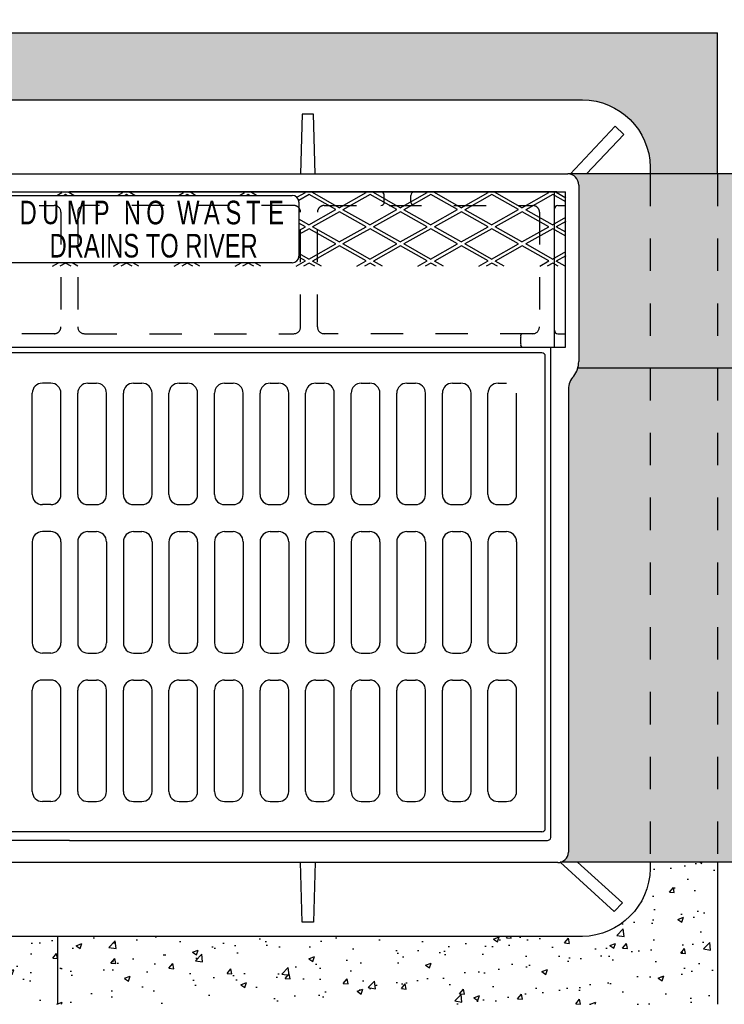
# Model space of a CAD drawing. Header units: feet. Extents: x 6 to 192, y 3 to 30.
# Tile 28 of 30: x 53.74 to 55.92, y 19.75 to 22.79. Entities that reach past the tile are written whole.
import ezdxf
from ezdxf import colors
from ezdxf.entities.mleader import LeaderData, LeaderLine
from ezdxf.enums import TextEntityAlignment as Align
from ezdxf.math import Vec2, Vec3

# ---------------------------------------------------------------- set-up
doc = ezdxf.new("R2010")
doc.units = ezdxf.units.FT
doc.header["$MEASUREMENT"] = 0
doc.linetypes.add('F', pattern=[0.15000000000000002, 0.1, -0.05])
doc.linetypes.add('HIDDEN', pattern=[0.375, 0.25, -0.125])
for name, color, linetype in [('D-HATCH-SOLID', 255, 'Continuous'), ('D-TEXT', 9, 'Continuous'), ('DETAIL', 50, 'Continuous'), ('P-HATCH', 247, 'Continuous')]:
    doc.layers.add(name, color=color, linetype=linetype)
doc.styles.add('HOLLOW', font='HOLLOW', dxfattribs={"width": 0.8, "height": 0.875})
doc.styles.get("Standard").update_dxf_attribs({"font": 'ARIAL_0.TTF'})
pattern_1 = [(49.99999999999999, (0, 0), (0.1793150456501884, -0.01568803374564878), [0.01875, -0.20625]), (355, (0, 0), (-0.03468783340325, 0.188048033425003), [0.015, -0.165]), (100.45144446, (0.01494292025, -0.001307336), (0.144627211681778, 0.1723599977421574), [0.015935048, -0.175285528]), (46.18420000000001, (0, 0.05), (0.2668103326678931, -0.04137982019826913), [0.028125, -0.309375]), (96.63563549, (0.02223418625, 0.04655167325), (0.2336654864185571, 0.2435296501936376), [0.0239025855, -0.26292844]), (351.1841639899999, (0, 0.05), (0.2336654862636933, 0.2435296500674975), [0.0225, -0.24750000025]), (21, (0.025, 0.03750000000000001), (0.1492267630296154, -0.1006547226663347), [0.01875, -0.20625]), (326.0000000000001, (0.025, 0.03750000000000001), (0.06082883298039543, 0.1812875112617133), [0.015, -0.165]), (71.45144474, (0.0374355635, 0.0291121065), (0.2100555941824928, 0.08063278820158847), [0.0159350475, -0.175285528]), (37.50000000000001, (0, 0), (0.003039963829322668, 0.08322346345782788), [0, -0.163, 0, -0.1675, 0, -0.165625]), (7.499999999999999, (0, 0), (0.06576738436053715, 0.09860292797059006), [0, -0.0955, 0, -0.15925, 0, -0.063125]), (327.5, (-0.05575, 0), (0.1334556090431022, -0.005638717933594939), [0, -0.0625, 0, -0.195, 0, -0.25875]), (317.5, (-0.08075, 0), (0.1457965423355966, 0.02502624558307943), [0, -0.08125, 0, -0.1295, 0, -0.18375])]

msp = doc.modelspace()

# ---------------------------------------------------------------- hatches: boundary and pattern name
at = {"layer": 'D-HATCH-SOLID'}
h = msp.add_hatch(color=256, dxfattribs=at)
h.dxf.hatch_style = 1
edge = h.paths.add_edge_path()
edge.add_line((58.89454889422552, 22.31800345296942), (55.44115288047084, 22.31800345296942))
edge.add_line((55.44115288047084, 22.31800345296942), (55.44015838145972, 22.31693875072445))
edge.add_arc((55.43139066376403, 22.28288354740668), 0.0351657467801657, -1.1482370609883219e-11, 75.5623971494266, ccw=False)
edge.add_line((55.46655641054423, 22.28288354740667), (55.46655641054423, 21.74017726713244))
edge.add_arc((55.39000970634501, 21.73932216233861), 0.0765514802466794, -43.80027704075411, 0.6400256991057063, ccw=False)
edge.add_arc((55.48959299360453, 21.6543568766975), 0.0546630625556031, 144.1937241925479, 181.360219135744)
edge.add_line((55.43494533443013, 21.65305928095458), (55.43494533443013, 20.22501407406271))
edge.add_arc((55.40228423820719, 20.22395458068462), 0.0326782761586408, -78.08786366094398, 1.8579664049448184, ccw=False)
edge.add_line((55.40902940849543, 20.19198002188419), (58.89454889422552, 20.19198002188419))
edge.add_line((58.89454889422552, 20.19198002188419), (58.89454889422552, 22.31800345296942))
at = {"layer": 'P-HATCH'}
h = msp.add_hatch(dxfattribs=at)
h.set_pattern_fill('AR-CONC', color=256, scale=0.025)
h.set_pattern_definition(pattern_1)
edge = h.paths.add_edge_path()
edge.add_line((55.89454889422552, 22.7535095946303), (51.89474936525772, 22.7535095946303))
edge.add_line((51.89474936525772, 22.7535095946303), (48.81372800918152, 22.7535095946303))
edge.add_line((48.81372800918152, 22.7535095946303), (48.81372800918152, 22.31800345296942))
edge.add_line((48.81372800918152, 22.31800345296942), (49.02122329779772, 22.31800345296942))
edge.add_line((49.02122329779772, 22.31800345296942), (49.02122329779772, 22.3336438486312))
edge.add_arc((49.23122293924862, 22.33629582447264), 0.2100163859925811, 90.23903494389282, 180.7235200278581, ccw=False)
edge.add_line((49.23034676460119, 22.54631038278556), (52.35413845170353, 22.54631038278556))
edge.add_line((52.35413845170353, 22.54631038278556), (55.47617778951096, 22.54631038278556))
edge.add_arc((55.47705396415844, 22.33629582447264), 0.2100163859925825, 0.7235200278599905, 90.23903494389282, ccw=False)
edge.add_line((55.68705360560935, 22.33894780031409), (55.68705360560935, 22.31800345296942))
edge.add_line((55.68705360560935, 22.31800345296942), (55.89454889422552, 22.31800345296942))
edge.add_line((55.89454889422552, 22.31800345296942), (55.89454889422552, 22.7535095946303))
h = msp.add_hatch(dxfattribs=at)
h.set_pattern_fill('AR-CONC', color=256, scale=0.025)
h.set_pattern_definition(pattern_1)
edge = h.paths.add_edge_path()
edge.add_line((55.89454889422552, 20.19198002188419), (55.68705360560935, 20.19198002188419))
edge.add_line((55.68705360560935, 20.19198002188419), (55.68705360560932, 20.17211109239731))
edge.add_arc((55.47396965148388, 20.17606083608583), 0.2131205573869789, 271.0648070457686, 358.9380817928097, ccw=False)
edge.add_line((55.47793013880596, 19.96297708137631), (53.85951523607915, 19.96297708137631))
edge.add_line((53.85951523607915, 19.96297708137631), (53.85951523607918, 19.75365712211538))
edge.add_line((53.85951523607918, 19.75365712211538), (55.89454889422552, 19.75350959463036))
edge.add_line((55.89454889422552, 19.75350959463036), (55.89454889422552, 20.19198002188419))
h = msp.add_hatch(dxfattribs=at)
h.set_pattern_fill('AR-CONC', color=256, scale=0.025)
h.set_pattern_definition(pattern_1)
h.paths.add_polyline_path([(53.85951523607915, 19.96297708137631), (50.84888518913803, 19.96297708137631), (50.84876166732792, 19.75365712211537), (53.85951523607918, 19.75365712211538)])

# ---------------------------------------------------------------- linework, layer by layer
at = {"layer": 'DETAIL', "linetype": 'Continuous'}
msp.add_line((55.89454889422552, 22.31800345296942), (55.89454889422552, 22.7535095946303), dxfattribs=at)
for points in [[(52.35413845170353, 22.7535095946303), (55.89454889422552, 22.7535095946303)], [(58.89454889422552, 22.31800345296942), (55.43318565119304, 22.31800345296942)], [(58.89454889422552, 21.71739300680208), (55.46334013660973, 21.71739300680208)], [(58.89454889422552, 20.19198002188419), (55.40902940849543, 20.19198002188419)], [(55.89454889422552, 20.19198002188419), (55.89454889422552, 19.75350959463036)], [(53.85951523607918, 19.75365712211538), (53.85951523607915, 19.96297708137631)]]:
    msp.add_lwpolyline(points, dxfattribs=at)
at = {"layer": 'P-HATCH', "linetype": 'Continuous'}
for p, q in [((52.38750921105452, 22.31800345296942), (53.89454189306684, 22.31800345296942)), ((53.89454189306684, 22.31800345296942), (55.43318565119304, 22.31800345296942)), ((55.46655641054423, 22.28288354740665), (55.46655641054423, 21.73846705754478)), ((55.43494533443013, 21.65305928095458), (55.43494533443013, 20.22289508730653)), ((53.89454189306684, 20.19128401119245), (52.38750921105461, 20.19128401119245)), ((55.40157457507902, 20.19128401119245), (53.89454189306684, 20.19128401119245))]:
    msp.add_line(p, q, dxfattribs=at)
at = {"layer": 'P-HATCH'}
for p, q in [((52.35413845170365, 22.26180949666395), (55.42579189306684, 22.26180949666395)), ((53.85547649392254, 22.25136289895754), (53.87131747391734, 22.26027345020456)), ((53.87131747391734, 22.26027345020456), (53.86858672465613, 22.26180949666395)), ((53.89697235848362, 22.26180949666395), (53.89340312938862, 22.25980180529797)), ((53.90840562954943, 22.25136289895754), (53.89340312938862, 22.25980180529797)), ((54.04339033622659, 22.25136289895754), (54.05923131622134, 22.26027345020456)), ((54.05923131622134, 22.26027345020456), (54.05650056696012, 22.26180949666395)), ((54.08488620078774, 22.26180949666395), (54.08131697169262, 22.25980180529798)), ((54.09631947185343, 22.25136289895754), (54.08131697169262, 22.25980180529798)), ((54.23130417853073, 22.25136289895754), (54.24714515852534, 22.26027345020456)), ((54.24714515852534, 22.26027345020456), (54.24441440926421, 22.26180949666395)), ((54.27280004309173, 22.26180949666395), (54.26923081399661, 22.25980180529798)), ((54.28423331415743, 22.25136289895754), (54.26923081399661, 22.25980180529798)), ((54.41921802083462, 22.25136289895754), (54.43505900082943, 22.26027345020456)), ((54.43505900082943, 22.26027345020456), (54.43232825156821, 22.26180949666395)), ((54.46071388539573, 22.26180949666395), (54.45714465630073, 22.25980180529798)), ((54.47214715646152, 22.25136289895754), (54.45714465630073, 22.25980180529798)), ((54.59659577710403, 22.245436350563), (54.62297284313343, 22.26027345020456)), ((54.64862772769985, 22.26180949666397), (54.64505849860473, 22.25980180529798)), ((54.72755335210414, 22.21339845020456), (54.64505849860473, 22.25980180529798)), ((54.72755335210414, 22.21339845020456), (54.81088668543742, 22.26027345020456)), ((54.81088668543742, 22.26027345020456), (54.80815593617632, 22.26180949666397)), ((54.83654157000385, 22.26180949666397), (54.83297234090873, 22.25980180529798)), ((54.91546719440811, 22.21339845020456), (54.83297234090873, 22.25980180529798)), ((54.91546719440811, 22.21339845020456), (54.99880052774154, 22.26027345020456)), ((54.99880052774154, 22.26027345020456), (54.99606977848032, 22.26180949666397)), ((55.02445541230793, 22.26180949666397), (55.02088618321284, 22.25980180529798)), ((55.10338103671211, 22.21339845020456), (55.02088618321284, 22.25980180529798)), ((55.10338103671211, 22.21339845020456), (55.18671437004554, 22.26027345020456)), ((55.21236925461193, 22.26180949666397), (55.20880002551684, 22.25980180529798)), ((55.29129487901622, 22.21339845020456), (55.20880002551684, 22.25980180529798)), ((55.29129487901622, 22.21339845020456), (55.37462821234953, 22.26027345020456)), ((55.37462821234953, 22.26027345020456), (55.37189746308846, 22.26180949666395)), ((55.39193772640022, 21.7826428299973), (55.39193772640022, 22.26180949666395)), ((55.40028309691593, 22.26180949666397), (55.39671386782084, 22.25980180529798)), ((55.42621597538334, 22.24320686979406), (55.39671386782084, 22.25980180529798)), ((55.42579189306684, 21.78264282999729), (55.42579189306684, 22.26180949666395)), ((53.20704189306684, 22.25136289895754), (54.58204189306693, 22.25136289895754)), ((53.88277954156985, 22.25382603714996), (53.87840062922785, 22.25136289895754)), ((53.88715845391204, 22.25136289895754), (53.88277954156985, 22.25382603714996)), ((54.07069338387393, 22.25382603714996), (54.06631447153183, 22.25136289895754)), ((54.07507229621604, 22.25136289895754), (54.07069338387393, 22.25382603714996)), ((54.25860722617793, 22.25382603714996), (54.25422831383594, 22.25136289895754)), ((54.26298613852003, 22.25136289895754), (54.25860722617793, 22.25382603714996)), ((54.44652106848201, 22.25382603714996), (54.44214215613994, 22.25136289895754)), ((54.45089998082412, 22.25136289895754), (54.44652106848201, 22.25382603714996)), ((54.63443491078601, 22.25382603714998), (54.60222184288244, 22.23570618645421)), ((54.60287522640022, 22.23052956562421), (54.60287522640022, 22.06386289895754)), ((54.71692976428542, 22.20742268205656), (54.63443491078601, 22.25382603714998)), ((54.82234875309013, 22.25382603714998), (54.73901541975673, 22.20695103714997)), ((54.90484360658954, 22.20742268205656), (54.82234875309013, 22.25382603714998)), ((54.8664363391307, 22.23055949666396), (54.8664363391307, 22.25139282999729)), ((55.01026259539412, 22.25382603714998), (54.92692926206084, 22.20695103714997)), ((54.94868911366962, 22.23055949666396), (54.94868911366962, 22.25139282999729)), ((55.09275744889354, 22.20742268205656), (55.01026259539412, 22.25382603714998)), ((55.19817643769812, 22.25382603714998), (55.11484310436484, 22.20695103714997)), ((55.28067129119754, 22.20742268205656), (55.19817643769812, 22.25382603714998)), ((55.38609028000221, 22.25382603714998), (55.30275694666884, 22.20695103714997)), ((55.42621597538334, 22.23125533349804), (55.38609028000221, 22.25382603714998)), ((54.63359643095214, 22.16054768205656), (54.71692976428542, 22.20742268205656)), ((54.72839183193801, 22.20097526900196), (54.64505849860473, 22.15410026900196)), ((54.81088668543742, 22.15457191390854), (54.72839183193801, 22.20097526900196)), ((54.82151027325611, 22.16054768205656), (54.73901541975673, 22.20695103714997)), ((54.82151027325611, 22.16054768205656), (54.90484360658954, 22.20742268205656)), ((54.91630567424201, 22.20097526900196), (54.83297234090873, 22.15410026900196)), ((54.99880052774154, 22.15457191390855), (54.91630567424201, 22.20097526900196)), ((55.00942411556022, 22.16054768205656), (54.92692926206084, 22.20695103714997)), ((55.00942411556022, 22.16054768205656), (55.09275744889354, 22.20742268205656)), ((55.10421951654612, 22.20097526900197), (55.02088618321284, 22.15410026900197)), ((55.18671437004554, 22.15457191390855), (55.10421951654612, 22.20097526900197)), ((55.19733795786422, 22.16054768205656), (55.11484310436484, 22.20695103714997)), ((55.19733795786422, 22.16054768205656), (55.28067129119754, 22.20742268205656)), ((55.29213335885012, 22.20097526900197), (55.20880002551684, 22.15410026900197)), ((55.37462821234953, 22.15457191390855), (55.29213335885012, 22.20097526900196)), ((55.38525180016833, 22.16054768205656), (55.30275694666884, 22.20695103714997)), ((55.40235439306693, 22.22014282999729), (55.42579189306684, 22.22014282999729)), ((54.63359643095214, 22.16054768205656), (54.60287522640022, 22.17782835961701)), ((54.62297284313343, 22.15457191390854), (54.60287522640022, 22.165876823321)), ((55.38525180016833, 22.16054768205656), (55.42621597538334, 22.18359003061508)), ((55.42621597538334, 22.17069520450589), (55.39671386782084, 22.15410026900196)), ((54.60287522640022, 22.1432670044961), (54.62297284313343, 22.15457191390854)), ((54.63443491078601, 22.14812450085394), (54.60287522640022, 22.13037217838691)), ((54.71692976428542, 22.10172114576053), (54.63443491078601, 22.14812450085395)), ((54.72755335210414, 22.10769691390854), (54.64505849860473, 22.15410026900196)), ((54.72755335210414, 22.10769691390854), (54.81088668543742, 22.15457191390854)), ((54.82234875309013, 22.14812450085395), (54.73901541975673, 22.10124950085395)), ((54.90484360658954, 22.10172114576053), (54.82234875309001, 22.14812450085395)), ((54.91546719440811, 22.10769691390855), (54.83297234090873, 22.15410026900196)), ((54.91546719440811, 22.10769691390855), (54.99880052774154, 22.15457191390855)), ((55.01026259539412, 22.14812450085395), (54.92692926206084, 22.10124950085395)), ((55.09275744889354, 22.10172114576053), (55.01026259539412, 22.14812450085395)), ((55.10338103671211, 22.10769691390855), (55.02088618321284, 22.15410026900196)), ((55.10338103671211, 22.10769691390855), (55.18671437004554, 22.15457191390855)), ((55.19817643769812, 22.14812450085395), (55.11484310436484, 22.10124950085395)), ((55.28067129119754, 22.10172114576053), (55.19817643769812, 22.14812450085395)), ((55.29129487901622, 22.10769691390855), (55.20880002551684, 22.15410026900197)), ((55.29129487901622, 22.10769691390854), (55.37462821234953, 22.15457191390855)), ((55.38609028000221, 22.14812450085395), (55.30275694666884, 22.10124950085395)), ((55.42621597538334, 22.12555379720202), (55.38609028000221, 22.14812450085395)), ((55.42621597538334, 22.13750533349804), (55.39671386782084, 22.15410026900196)), ((54.63359643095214, 22.05484614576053), (54.71692976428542, 22.10172114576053)), ((54.72839183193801, 22.09527373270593), (54.64505849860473, 22.04839873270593)), ((54.81088668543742, 22.04887037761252), (54.72839183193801, 22.09527373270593)), ((54.82151027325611, 22.05484614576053), (54.73901541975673, 22.10124950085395)), ((54.82151027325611, 22.05484614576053), (54.90484360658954, 22.10172114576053)), ((54.91630567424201, 22.09527373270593), (54.83297234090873, 22.04839873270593)), ((54.99880052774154, 22.04887037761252), (54.91630567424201, 22.09527373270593)), ((55.00942411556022, 22.05484614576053), (54.92692926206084, 22.10124950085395)), ((55.00942411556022, 22.05484614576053), (55.09275744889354, 22.10172114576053)), ((55.10421951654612, 22.09527373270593), (55.02088618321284, 22.04839873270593)), ((55.18671437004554, 22.04887037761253), (55.10421951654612, 22.09527373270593)), ((55.19733795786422, 22.05484614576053), (55.11484310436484, 22.10124950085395)), ((55.19733795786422, 22.05484614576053), (55.28067129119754, 22.10172114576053)), ((55.29213335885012, 22.09527373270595), (55.20880002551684, 22.04839873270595)), ((55.37462821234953, 22.04887037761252), (55.29213335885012, 22.09527373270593)), ((55.38525180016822, 22.05484614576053), (55.30275694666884, 22.10124950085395)), ((55.38525180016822, 22.05484614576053), (55.42621597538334, 22.07788849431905)), ((54.58204189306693, 22.04302956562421), (53.20704189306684, 22.04302956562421)), ((53.84262702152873, 22.03273199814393), (53.86093380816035, 22.04302956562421)), ((53.88277954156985, 22.04242296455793), (53.86555115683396, 22.03273199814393)), ((53.90000792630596, 22.03273199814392), (53.88277954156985, 22.04242296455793)), ((53.92125510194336, 22.03273199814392), (53.90294831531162, 22.04302956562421)), ((54.03054086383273, 22.03273199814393), (54.04884765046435, 22.04302956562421)), ((54.07069338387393, 22.04242296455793), (54.05346499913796, 22.03273199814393)), ((54.0879217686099, 22.03273199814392), (54.07069338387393, 22.04242296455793)), ((54.10916894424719, 22.03273199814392), (54.09086215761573, 22.04302956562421)), ((54.21845470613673, 22.03273199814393), (54.23676149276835, 22.04302956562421)), ((54.25860722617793, 22.04242296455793), (54.24137884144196, 22.03273199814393)), ((54.27583561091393, 22.03273199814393), (54.25860722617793, 22.04242296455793)), ((54.29708278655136, 22.03273199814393), (54.27877599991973, 22.04302956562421)), ((54.40636854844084, 22.03273199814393), (54.42467533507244, 22.04302956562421)), ((54.44652106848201, 22.04242296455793), (54.42929268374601, 22.03273199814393)), ((54.46374945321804, 22.03273199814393), (54.44652106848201, 22.04242296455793)), ((54.48499662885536, 22.03273199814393), (54.46668984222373, 22.04302956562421)), ((54.59428239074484, 22.03273199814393), (54.62297284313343, 22.04887037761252)), ((54.62297284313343, 22.04887037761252), (54.60257583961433, 22.060343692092)), ((54.63359643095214, 22.05484614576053), (54.60287522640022, 22.07212682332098)), ((54.63443491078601, 22.04242296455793), (54.61720652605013, 22.03273199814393)), ((54.65166329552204, 22.03273199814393), (54.63443491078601, 22.04242296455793)), ((54.67291047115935, 22.03273199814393), (54.64505849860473, 22.04839873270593)), ((54.78219623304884, 22.03273199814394), (54.81088668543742, 22.04887037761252)), ((54.82234875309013, 22.04242296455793), (54.80512036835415, 22.03273199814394)), ((54.83957713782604, 22.03273199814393), (54.82234875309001, 22.04242296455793)), ((54.86082431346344, 22.03273199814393), (54.83297234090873, 22.04839873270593)), ((54.97011007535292, 22.03273199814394), (54.99880052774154, 22.04887037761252)), ((55.01026259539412, 22.04242296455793), (54.9930342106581, 22.03273199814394)), ((55.02749098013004, 22.03273199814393), (55.01026259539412, 22.04242296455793)), ((55.04873815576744, 22.03273199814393), (55.02088618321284, 22.04839873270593)), ((55.15802391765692, 22.03273199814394), (55.18671437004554, 22.04887037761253)), ((55.19817643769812, 22.04242296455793), (55.18094805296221, 22.03273199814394)), ((55.21540482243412, 22.03273199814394), (55.19817643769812, 22.04242296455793)), ((55.23665199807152, 22.03273199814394), (55.20880002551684, 22.04839873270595)), ((55.34593775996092, 22.03273199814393), (55.37462821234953, 22.04887037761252)), ((55.38609028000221, 22.04242296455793), (55.36886189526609, 22.03273199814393)), ((55.40331866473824, 22.03273199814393), (55.38609028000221, 22.04242296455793)), ((55.42621597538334, 22.06499366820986), (55.39671386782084, 22.04839873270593)), ((55.42456584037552, 22.03273199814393), (55.39671386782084, 22.04839873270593)), ((55.28777105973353, 21.79305949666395), (55.28777105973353, 21.81389282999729)), ((55.40235439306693, 21.82430949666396), (55.42579189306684, 21.82430949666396)), ((52.35413845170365, 21.78264282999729), (55.42579189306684, 21.78264282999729)), ((55.35287522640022, 21.76518075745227), (52.43620855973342, 21.76518075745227)), ((55.36329189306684, 20.29643075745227), (55.36329189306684, 21.7547640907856)), ((53.83725022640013, 21.67143075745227), (53.81120855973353, 21.67143075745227)), ((53.95183355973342, 21.67143075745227), (53.97787522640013, 21.67143075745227)), ((54.09245855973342, 21.67143075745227), (54.11850022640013, 21.67143075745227)), ((54.23308355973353, 21.67143075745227), (54.25912522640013, 21.67143075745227)), ((54.37370855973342, 21.67143075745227), (54.39975022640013, 21.67143075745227)), ((54.51433355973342, 21.67143075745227), (54.54037522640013, 21.67143075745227)), ((54.65495855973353, 21.67143075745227), (54.68100022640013, 21.67143075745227)), ((54.79558355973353, 21.67143075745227), (54.82162522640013, 21.67143075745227)), ((54.93620855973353, 21.67143075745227), (54.96225022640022, 21.67143075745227)), ((55.07683355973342, 21.67143075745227), (55.10287522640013, 21.67143075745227)), ((55.21745855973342, 21.67143075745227), (55.24350022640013, 21.67143075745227)), ((53.77995855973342, 21.32768075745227), (53.77995855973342, 21.64018075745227)), ((53.86850022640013, 21.32768075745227), (53.86850022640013, 21.64018075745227)), ((53.92058355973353, 21.32768075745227), (53.92058355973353, 21.64018075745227)), ((54.00912522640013, 21.32768075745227), (54.00912522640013, 21.64018075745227)), ((54.06120855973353, 21.32768075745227), (54.06120855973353, 21.64018075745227)), ((54.14975022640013, 21.32768075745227), (54.14975022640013, 21.64018075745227)), ((54.20183355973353, 21.32768075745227), (54.20183355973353, 21.64018075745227)), ((54.29037522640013, 21.32768075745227), (54.29037522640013, 21.64018075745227)), ((54.34245855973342, 21.32768075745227), (54.34245855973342, 21.64018075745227)), ((54.43100022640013, 21.32768075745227), (54.43100022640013, 21.64018075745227)), ((54.48308355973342, 21.32768075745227), (54.48308355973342, 21.64018075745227)), ((54.57162522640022, 21.32768075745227), (54.57162522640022, 21.64018075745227)), ((54.62370855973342, 21.32768075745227), (54.62370855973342, 21.64018075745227)), ((54.71225022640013, 21.32768075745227), (54.71225022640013, 21.64018075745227)), ((54.76433355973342, 21.32768075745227), (54.76433355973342, 21.64018075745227)), ((54.85287522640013, 21.32768075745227), (54.85287522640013, 21.64018075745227)), ((54.90495855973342, 21.32768075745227), (54.90495855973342, 21.64018075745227)), ((54.99350022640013, 21.32768075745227), (54.99350022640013, 21.64018075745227)), ((55.04558355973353, 21.32768075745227), (55.04558355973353, 21.64018075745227)), ((55.13412522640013, 21.32768075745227), (55.13412522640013, 21.64018075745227)), ((55.18620855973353, 21.32768075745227), (55.18620855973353, 21.64018075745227)), ((55.27475022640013, 21.32768075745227), (55.27475022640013, 21.64018075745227)), ((53.83725022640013, 21.29643075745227), (53.81120855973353, 21.29643075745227)), ((53.95183355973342, 21.29643075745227), (53.97787522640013, 21.29643075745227)), ((54.09245855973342, 21.29643075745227), (54.11850022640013, 21.29643075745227)), ((54.23308355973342, 21.29643075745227), (54.25912522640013, 21.29643075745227)), ((54.37370855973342, 21.29643075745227), (54.39975022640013, 21.29643075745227)), ((54.51433355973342, 21.29643075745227), (54.54037522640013, 21.29643075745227)), ((54.65495855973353, 21.29643075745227), (54.68100022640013, 21.29643075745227)), ((54.79558355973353, 21.29643075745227), (54.82162522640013, 21.29643075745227)), ((54.93620855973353, 21.29643075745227), (54.96225022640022, 21.29643075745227)), ((55.07683355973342, 21.29643075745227), (55.10287522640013, 21.29643075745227)), ((55.21745855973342, 21.29643075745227), (55.24350022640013, 21.29643075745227)), ((53.83725022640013, 21.21309742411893), (53.81120855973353, 21.21309742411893)), ((53.95183355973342, 21.21309742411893), (53.97787522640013, 21.21309742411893)), ((54.09245855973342, 21.21309742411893), (54.11850022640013, 21.21309742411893)), ((54.23308355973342, 21.21309742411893), (54.25912522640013, 21.21309742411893)), ((54.37370855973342, 21.21309742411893), (54.39975022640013, 21.21309742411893)), ((54.51433355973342, 21.21309742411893), (54.54037522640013, 21.21309742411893)), ((54.65495855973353, 21.21309742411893), (54.68100022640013, 21.21309742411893)), ((54.79558355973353, 21.21309742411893), (54.82162522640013, 21.21309742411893)), ((54.93620855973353, 21.21309742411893), (54.96225022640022, 21.21309742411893)), ((55.07683355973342, 21.21309742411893), (55.10287522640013, 21.21309742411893)), ((55.21745855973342, 21.21309742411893), (55.24350022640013, 21.21309742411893)), ((53.77995855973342, 21.18184742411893), (53.77995855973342, 20.86934742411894)), ((53.86850022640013, 21.18184742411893), (53.86850022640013, 20.86934742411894)), ((53.92058355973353, 21.18184742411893), (53.92058355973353, 20.86934742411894)), ((54.00912522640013, 21.18184742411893), (54.00912522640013, 20.86934742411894)), ((54.06120855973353, 21.18184742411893), (54.06120855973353, 20.86934742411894)), ((54.14975022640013, 21.18184742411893), (54.14975022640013, 20.86934742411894)), ((54.20183355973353, 21.18184742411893), (54.20183355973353, 20.86934742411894)), ((54.29037522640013, 21.18184742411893), (54.29037522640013, 20.86934742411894)), ((54.34245855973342, 21.18184742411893), (54.34245855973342, 20.86934742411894)), ((54.43100022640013, 21.18184742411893), (54.43100022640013, 20.86934742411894)), ((54.48308355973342, 21.18184742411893), (54.48308355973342, 20.86934742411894)), ((54.57162522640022, 21.18184742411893), (54.57162522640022, 20.86934742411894)), ((54.62370855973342, 21.18184742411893), (54.62370855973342, 20.86934742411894)), ((54.71225022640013, 21.18184742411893), (54.71225022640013, 20.86934742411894)), ((54.76433355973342, 21.18184742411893), (54.76433355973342, 20.86934742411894)), ((54.85287522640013, 21.18184742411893), (54.85287522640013, 20.86934742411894)), ((54.90495855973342, 21.18184742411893), (54.90495855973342, 20.86934742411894)), ((54.99350022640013, 21.18184742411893), (54.99350022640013, 20.86934742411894)), ((55.04558355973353, 21.18184742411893), (55.04558355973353, 20.86934742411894)), ((55.13412522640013, 21.18184742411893), (55.13412522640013, 20.86934742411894)), ((55.18620855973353, 21.18184742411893), (55.18620855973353, 20.86934742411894)), ((55.27475022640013, 21.18184742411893), (55.27475022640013, 20.86934742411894)), ((53.83725022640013, 20.83809742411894), (53.81120855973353, 20.83809742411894)), ((53.95183355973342, 20.83809742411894), (53.97787522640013, 20.83809742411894)), ((54.09245855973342, 20.83809742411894), (54.11850022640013, 20.83809742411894)), ((54.23308355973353, 20.83809742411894), (54.25912522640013, 20.83809742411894)), ((54.37370855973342, 20.83809742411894), (54.39975022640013, 20.83809742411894)), ((54.51433355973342, 20.83809742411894), (54.54037522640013, 20.83809742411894)), ((54.65495855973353, 20.83809742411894), (54.68100022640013, 20.83809742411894)), ((54.79558355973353, 20.83809742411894), (54.82162522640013, 20.83809742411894)), ((54.93620855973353, 20.83809742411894), (54.96225022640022, 20.83809742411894)), ((55.07683355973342, 20.83809742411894), (55.10287522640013, 20.83809742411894)), ((55.21745855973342, 20.83809742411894), (55.24350022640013, 20.83809742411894)), ((53.83725022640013, 20.7547640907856), (53.81120855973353, 20.7547640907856)), ((53.95183355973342, 20.7547640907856), (53.97787522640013, 20.7547640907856)), ((54.09245855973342, 20.7547640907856), (54.11850022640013, 20.7547640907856)), ((54.23308355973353, 20.7547640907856), (54.25912522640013, 20.7547640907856)), ((54.37370855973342, 20.7547640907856), (54.39975022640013, 20.7547640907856)), ((54.51433355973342, 20.7547640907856), (54.54037522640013, 20.7547640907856)), ((54.65495855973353, 20.7547640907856), (54.68100022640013, 20.7547640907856)), ((54.79558355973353, 20.7547640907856), (54.82162522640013, 20.7547640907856)), ((54.93620855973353, 20.7547640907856), (54.96225022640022, 20.7547640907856)), ((55.07683355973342, 20.7547640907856), (55.10287522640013, 20.7547640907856)), ((55.21745855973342, 20.7547640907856), (55.24350022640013, 20.7547640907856)), ((53.77995855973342, 20.4110140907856), (53.77995855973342, 20.7235140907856)), ((53.86850022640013, 20.4110140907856), (53.86850022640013, 20.7235140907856)), ((53.92058355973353, 20.4110140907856), (53.92058355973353, 20.7235140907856)), ((54.00912522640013, 20.4110140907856), (54.00912522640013, 20.7235140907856)), ((54.06120855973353, 20.4110140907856), (54.06120855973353, 20.7235140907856)), ((54.14975022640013, 20.4110140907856), (54.14975022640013, 20.7235140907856)), ((54.20183355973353, 20.4110140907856), (54.20183355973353, 20.7235140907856)), ((54.29037522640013, 20.4110140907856), (54.29037522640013, 20.7235140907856)), ((54.34245855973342, 20.4110140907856), (54.34245855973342, 20.7235140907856)), ((54.43100022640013, 20.4110140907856), (54.43100022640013, 20.7235140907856)), ((54.48308355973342, 20.4110140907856), (54.48308355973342, 20.7235140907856)), ((54.57162522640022, 20.4110140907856), (54.57162522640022, 20.7235140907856)), ((54.62370855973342, 20.4110140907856), (54.62370855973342, 20.7235140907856)), ((54.71225022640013, 20.4110140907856), (54.71225022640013, 20.7235140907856)), ((54.76433355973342, 20.4110140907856), (54.76433355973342, 20.7235140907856)), ((54.85287522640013, 20.4110140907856), (54.85287522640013, 20.7235140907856)), ((54.90495855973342, 20.4110140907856), (54.90495855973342, 20.7235140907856)), ((54.99350022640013, 20.4110140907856), (54.99350022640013, 20.7235140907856)), ((55.04558355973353, 20.4110140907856), (55.04558355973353, 20.7235140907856)), ((55.13412522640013, 20.4110140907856), (55.13412522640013, 20.7235140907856)), ((55.18620855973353, 20.4110140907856), (55.18620855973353, 20.7235140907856)), ((55.27475022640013, 20.4110140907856), (55.27475022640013, 20.7235140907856)), ((53.83725022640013, 20.3797640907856), (53.81120855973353, 20.3797640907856)), ((53.95183355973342, 20.3797640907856), (53.97787522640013, 20.3797640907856)), ((54.09245855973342, 20.3797640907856), (54.11850022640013, 20.3797640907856)), ((54.23308355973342, 20.3797640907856), (54.25912522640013, 20.3797640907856)), ((54.37370855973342, 20.3797640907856), (54.39975022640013, 20.3797640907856)), ((54.51433355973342, 20.3797640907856), (54.54037522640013, 20.3797640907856)), ((54.65495855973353, 20.3797640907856), (54.68100022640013, 20.3797640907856)), ((54.79558355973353, 20.3797640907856), (54.82162522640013, 20.3797640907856)), ((54.93620855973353, 20.3797640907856), (54.96225022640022, 20.3797640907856)), ((55.07683355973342, 20.3797640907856), (55.10287522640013, 20.3797640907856)), ((55.21745855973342, 20.3797640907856), (55.24350022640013, 20.3797640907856)), ((55.35287522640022, 20.2860140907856), (52.43620855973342, 20.2860140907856))]:
    msp.add_line(p, q, dxfattribs=at)
at = {"layer": 'P-HATCH', "linetype": 'Continuous'}
for points in [[(52.35413845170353, 22.28288354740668), (52.35413845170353, 22.54631038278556), (55.47793013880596, 22.54631038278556, -0.4093015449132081), (55.68705360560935, 22.33894780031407), (55.68705360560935, 22.31800345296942)], [(53.89454189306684, 20.25977467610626), (52.41912028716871, 20.25977467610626, -0.3619386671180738), (52.40858326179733, 20.26855201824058), (52.40858326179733, 21.78264282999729)], [(53.89454189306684, 20.25977467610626), (55.36996349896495, 20.25977467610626, 0.3619386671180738), (55.38050052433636, 20.26855201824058), (55.38050052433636, 21.78264282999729)], [(55.68705360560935, 20.19198002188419), (55.68705360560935, 20.17211109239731, -0.4033831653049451), (55.47793013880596, 19.96297708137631), (52.35413845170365, 19.96297708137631), (52.35413845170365, 20.22289508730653)]]:
    msp.add_lwpolyline(points, format="xyb", dxfattribs=at)
for points in [[(54.65344577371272, 22.31800345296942), (54.64817726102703, 22.50240139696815), (54.61305735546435, 22.50240139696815), (54.6077888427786, 22.31800345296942)], [(55.44015838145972, 22.31693875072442), (55.57894432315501, 22.46552180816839)], [(55.57894432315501, 22.46552180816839), (55.60528688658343, 22.43917924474), (55.49076673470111, 22.31800345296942)], [(55.39763149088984, 22.26180949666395), (53.89454189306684, 22.26180949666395)], [(54.65344577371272, 20.19198002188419), (54.64817726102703, 20.00758207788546), (54.61305735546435, 20.00758207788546), (54.6077888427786, 20.19198002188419)], [(55.40902940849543, 20.19198002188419), (55.57543549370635, 20.04025682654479), (55.60177805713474, 20.06659938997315), (55.46276607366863, 20.19198002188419)]]:
    msp.add_lwpolyline(points, dxfattribs=at)
at = {"layer": 'P-HATCH', "linetype": 'HIDDEN', "ltscale": 0.1}
for points in [[(55.68705360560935, 22.31800345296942), (55.68705360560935, 20.19198002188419)], [(55.89454889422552, 22.31800345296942), (55.89454889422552, 20.19198002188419)]]:
    msp.add_lwpolyline(points, dxfattribs=at)
at = {"layer": 'P-HATCH', "linetype": 'F'}
msp.add_lwpolyline([(53.8476669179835, 22.22014282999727, -0.4142132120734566), (53.86850022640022, 22.19930949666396), (53.86850022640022, 21.84514282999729, -0.4142135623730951), (53.84766689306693, 21.82430949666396), (53.20183355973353, 21.82430949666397, -0.4142135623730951), (53.18100022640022, 21.8451428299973), (53.18100022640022, 22.19930949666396, -0.4142135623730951), (53.20183355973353, 22.22014282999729), (53.84727414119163, 22.22014282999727)], format="xyb", dxfattribs=at)
for points in [[(53.92058355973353, 22.19930949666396), (53.92058355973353, 21.8451428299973, 0.4142135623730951), (53.94141689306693, 21.82430949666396), (54.58725022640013, 21.82430949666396, 0.4142135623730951), (54.60808355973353, 21.84514282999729), (54.60808355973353, 22.19930949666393, 0.4142135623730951), (54.58725022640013, 22.22014282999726), (53.94141689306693, 22.22014282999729, 0.4142135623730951)], [(55.34529946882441, 22.19930949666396), (55.34529946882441, 21.84514282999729, -0.4142135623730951), (55.32446613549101, 21.82430949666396), (54.68100022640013, 21.82430949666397, -0.4142135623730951), (54.66016689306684, 21.8451428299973), (54.66016689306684, 22.19930949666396, -0.4142135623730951), (54.68100022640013, 22.22014282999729), (55.32446613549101, 22.22014282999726, -0.4142135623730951)]]:
    msp.add_lwpolyline(points, format="xyb", close=True, dxfattribs=at)
at = {"layer": 'P-HATCH', "linetype": 'Continuous'}
for centre, radius, start, end in [((55.43139066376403, 22.28288354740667), 0.0351657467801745, 359.9999999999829, 87.07414386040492), ((55.39000970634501, 21.73932216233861), 0.0765514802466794, 322.8581062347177, 359.3599743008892), ((55.48959299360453, 21.65435687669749), 0.0546630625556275, 134.8641050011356, 181.360219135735), ((55.40228423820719, 20.22395458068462), 0.0326782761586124, 268.7556290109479, 358.1420335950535)]:
    msp.add_arc(centre, radius, start, end, dxfattribs=at)
at = {"layer": 'P-HATCH'}
for centre, radius, start, end in [((54.85601967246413, 22.25139282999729), 0.0104166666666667, 0, 90), ((54.95910578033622, 22.25139282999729), 0.0104166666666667, 90, 180), ((54.58204189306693, 22.23052956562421), 0.0208333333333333, 0, 90), ((54.85601967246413, 22.23055949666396), 0.0104166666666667, 270, 0), ((54.95910578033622, 22.23055949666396), 0.0104166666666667, 180, 270), ((55.40235439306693, 22.20972616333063), 0.0104166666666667, 90, 180), ((54.58204189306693, 22.06386289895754), 0.0208333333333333, 270, 0), ((55.40235439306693, 21.83472616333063), 0.0104166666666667, 180, 270), ((55.29415799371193, 21.81718568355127), 0.0071858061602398, 97.53154537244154, 207.2738628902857), ((55.29415799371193, 21.78976664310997), 0.00718580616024, 152.7261371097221, 262.4684546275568), ((55.35287522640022, 21.7547640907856), 0.0104166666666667, 0, 90), ((53.81120855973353, 21.64018075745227), 0.03125, 90, 180), ((53.83725022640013, 21.64018075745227), 0.03125, 0, 90), ((53.95183355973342, 21.64018075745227), 0.03125, 90, 180), ((53.97787522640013, 21.64018075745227), 0.03125, 0, 90), ((54.09245855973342, 21.64018075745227), 0.03125, 90, 180), ((54.11850022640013, 21.64018075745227), 0.03125, 0, 90), ((54.23308355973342, 21.64018075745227), 0.03125, 90, 180), ((54.25912522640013, 21.64018075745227), 0.03125, 0, 90), ((54.37370855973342, 21.64018075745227), 0.03125, 90, 180), ((54.39975022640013, 21.64018075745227), 0.03125, 0, 90), ((54.51433355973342, 21.64018075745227), 0.03125, 90, 180), ((54.54037522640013, 21.64018075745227), 0.03125, 0, 90), ((54.65495855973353, 21.64018075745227), 0.03125, 90, 180), ((54.68100022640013, 21.64018075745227), 0.03125, 0, 90), ((54.79558355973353, 21.64018075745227), 0.03125, 90, 180), ((54.82162522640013, 21.64018075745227), 0.03125, 0, 90), ((54.93620855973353, 21.64018075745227), 0.03125, 90, 180), ((54.96225022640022, 21.64018075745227), 0.03125, 0, 90), ((55.07683355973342, 21.64018075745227), 0.03125, 90, 180), ((55.10287522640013, 21.64018075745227), 0.03125, 0, 90), ((55.21745855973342, 21.64018075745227), 0.03125, 90, 180), ((53.81120855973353, 21.32768075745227), 0.03125, 180, 270), ((53.83725022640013, 21.32768075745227), 0.03125, 270, 0), ((53.95183355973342, 21.32768075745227), 0.03125, 180, 270), ((53.97787522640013, 21.32768075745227), 0.03125, 270, 0), ((54.09245855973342, 21.32768075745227), 0.03125, 180, 270), ((54.11850022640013, 21.32768075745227), 0.03125, 270, 0), ((54.23308355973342, 21.32768075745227), 0.03125, 180, 270), ((54.25912522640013, 21.32768075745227), 0.03125, 270, 0), ((54.37370855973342, 21.32768075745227), 0.03125, 180, 270), ((54.39975022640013, 21.32768075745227), 0.03125, 270, 0), ((54.51433355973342, 21.32768075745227), 0.03125, 180, 270), ((54.54037522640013, 21.32768075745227), 0.03125, 270, 0), ((54.65495855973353, 21.32768075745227), 0.03125, 180, 270), ((54.68100022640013, 21.32768075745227), 0.03125, 270, 0), ((54.79558355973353, 21.32768075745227), 0.03125, 180, 270), ((54.82162522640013, 21.32768075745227), 0.03125, 270, 0), ((54.93620855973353, 21.32768075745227), 0.03125, 180, 270), ((54.96225022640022, 21.32768075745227), 0.03125, 270, 0), ((55.07683355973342, 21.32768075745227), 0.03125, 180, 270), ((55.10287522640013, 21.32768075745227), 0.03125, 270, 0), ((55.21745855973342, 21.32768075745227), 0.03125, 180, 270), ((55.24350022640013, 21.32768075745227), 0.03125, 270, 0), ((53.81120855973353, 21.18184742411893), 0.03125, 90, 180), ((53.83725022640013, 21.18184742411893), 0.03125, 0, 90), ((53.95183355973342, 21.18184742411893), 0.03125, 90, 180), ((53.97787522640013, 21.18184742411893), 0.03125, 0, 90), ((54.09245855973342, 21.18184742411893), 0.03125, 90, 180), ((54.11850022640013, 21.18184742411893), 0.03125, 0, 90), ((54.23308355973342, 21.18184742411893), 0.03125, 90, 180), ((54.25912522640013, 21.18184742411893), 0.03125, 0, 90), ((54.37370855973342, 21.18184742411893), 0.03125, 90, 180), ((54.39975022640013, 21.18184742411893), 0.03125, 0, 90), ((54.51433355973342, 21.18184742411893), 0.03125, 90, 180), ((54.54037522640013, 21.18184742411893), 0.03125, 0, 90), ((54.65495855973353, 21.18184742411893), 0.03125, 90, 180), ((54.68100022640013, 21.18184742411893), 0.03125, 0, 90), ((54.79558355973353, 21.18184742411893), 0.03125, 90, 180), ((54.82162522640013, 21.18184742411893), 0.03125, 0, 90), ((54.93620855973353, 21.18184742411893), 0.03125, 90, 180), ((54.96225022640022, 21.18184742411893), 0.03125, 0, 90), ((55.07683355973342, 21.18184742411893), 0.03125, 90, 180), ((55.10287522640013, 21.18184742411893), 0.03125, 0, 90), ((55.21745855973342, 21.18184742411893), 0.03125, 90, 180), ((55.24350022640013, 21.18184742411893), 0.03125, 0, 90), ((53.81120855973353, 20.86934742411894), 0.03125, 180, 270), ((53.83725022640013, 20.86934742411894), 0.03125, 270, 0), ((53.95183355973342, 20.86934742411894), 0.03125, 180, 270), ((53.97787522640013, 20.86934742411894), 0.03125, 270, 0), ((54.09245855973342, 20.86934742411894), 0.03125, 180, 270), ((54.11850022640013, 20.86934742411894), 0.03125, 270, 0), ((54.23308355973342, 20.86934742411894), 0.03125, 180, 270), ((54.25912522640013, 20.86934742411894), 0.03125, 270, 0), ((54.37370855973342, 20.86934742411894), 0.03125, 180, 270), ((54.39975022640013, 20.86934742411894), 0.03125, 270, 0), ((54.51433355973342, 20.86934742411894), 0.03125, 180, 270), ((54.54037522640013, 20.86934742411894), 0.03125, 270, 0), ((54.65495855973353, 20.86934742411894), 0.03125, 180, 270), ((54.68100022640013, 20.86934742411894), 0.03125, 270, 0), ((54.79558355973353, 20.86934742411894), 0.03125, 180, 270), ((54.82162522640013, 20.86934742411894), 0.03125, 270, 0), ((54.93620855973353, 20.86934742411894), 0.03125, 180, 270), ((54.96225022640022, 20.86934742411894), 0.03125, 270, 0), ((55.07683355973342, 20.86934742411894), 0.03125, 180, 270), ((55.10287522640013, 20.86934742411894), 0.03125, 270, 0), ((55.21745855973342, 20.86934742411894), 0.03125, 180, 270), ((55.24350022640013, 20.86934742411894), 0.03125, 270, 0), ((53.81120855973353, 20.7235140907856), 0.03125, 90, 180), ((53.83725022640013, 20.7235140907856), 0.03125, 0, 90), ((53.95183355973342, 20.7235140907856), 0.03125, 90, 180), ((53.97787522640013, 20.7235140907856), 0.03125, 0, 90), ((54.09245855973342, 20.7235140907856), 0.03125, 90, 180), ((54.11850022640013, 20.7235140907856), 0.03125, 0, 90), ((54.23308355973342, 20.7235140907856), 0.03125, 90, 180), ((54.25912522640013, 20.7235140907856), 0.03125, 0, 90), ((54.37370855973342, 20.7235140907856), 0.03125, 90, 180), ((54.39975022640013, 20.7235140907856), 0.03125, 0, 90), ((54.51433355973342, 20.7235140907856), 0.03125, 90, 180), ((54.54037522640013, 20.7235140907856), 0.03125, 0, 90), ((54.65495855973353, 20.7235140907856), 0.03125, 90, 180), ((54.68100022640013, 20.7235140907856), 0.03125, 0, 90), ((54.79558355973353, 20.7235140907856), 0.03125, 90, 180), ((54.82162522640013, 20.7235140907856), 0.03125, 0, 90), ((54.93620855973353, 20.7235140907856), 0.03125, 90, 180), ((54.96225022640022, 20.7235140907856), 0.03125, 0, 90), ((55.07683355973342, 20.7235140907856), 0.03125, 90, 180), ((55.10287522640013, 20.7235140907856), 0.03125, 0, 90), ((55.21745855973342, 20.7235140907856), 0.03125, 90, 180), ((55.24350022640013, 20.7235140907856), 0.03125, 0, 90), ((53.81120855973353, 20.4110140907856), 0.03125, 180, 270), ((53.83725022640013, 20.4110140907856), 0.03125, 270, 0), ((53.95183355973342, 20.4110140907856), 0.03125, 180, 270), ((53.97787522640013, 20.4110140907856), 0.03125, 270, 0), ((54.09245855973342, 20.4110140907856), 0.03125, 180, 270), ((54.11850022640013, 20.4110140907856), 0.03125, 270, 0), ((54.23308355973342, 20.4110140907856), 0.03125, 180, 270), ((54.25912522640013, 20.4110140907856), 0.03125, 270, 0), ((54.37370855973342, 20.4110140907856), 0.03125, 180, 270), ((54.39975022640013, 20.4110140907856), 0.03125, 270, 0), ((54.51433355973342, 20.4110140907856), 0.03125, 180, 270), ((54.54037522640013, 20.4110140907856), 0.03125, 270, 0), ((54.65495855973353, 20.4110140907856), 0.03125, 180, 270), ((54.68100022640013, 20.4110140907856), 0.03125, 270, 0), ((54.79558355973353, 20.4110140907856), 0.03125, 180, 270), ((54.82162522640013, 20.4110140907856), 0.03125, 270, 0), ((54.93620855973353, 20.4110140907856), 0.03125, 180, 270), ((54.96225022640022, 20.4110140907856), 0.03125, 270, 0), ((55.07683355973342, 20.4110140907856), 0.03125, 180, 270), ((55.10287522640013, 20.4110140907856), 0.03125, 270, 0), ((55.21745855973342, 20.4110140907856), 0.03125, 180, 270), ((55.24350022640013, 20.4110140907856), 0.03125, 270, 0), ((55.35287522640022, 20.29643075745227), 0.0104166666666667, 270, 0)]:
    msp.add_arc(centre, radius, start, end, dxfattribs=at)

# ---------------------------------------------------------------- texts
at = {"layer": 'P-HATCH', "style": 'HOLLOW', "width": 0.75}
for s, p in [('D', (53.76751891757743, 22.19835681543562)), ('U', (53.83703813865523, 22.19835681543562)), ('M', (53.91713637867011, 22.19835681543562)), ('P', (53.99421203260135, 22.19835681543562)), ('N', (54.08942313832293, 22.19835681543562)), ('O', (54.16045366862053, 22.19835681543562)), ('W', (54.26170991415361, 22.19835681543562)), ('A', (54.33425170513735, 22.19835681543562)), ('S', (54.40074835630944, 22.19835681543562)), ('T', (54.46271114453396, 22.19835681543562)), ('E', (54.53223036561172, 22.19835681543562)), ('DRAINS TO RIVER', (54.15469966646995, 22.09597752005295))]:
    msp.add_text(s, height=0.0729166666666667, dxfattribs=at).set_placement(p, align=Align.MIDDLE)

# ---------------------------------------------------------------- leaders
at = {"layer": 'D-TEXT'}
ml = msp.add_multileader_mtext('Standard', dxfattribs=at)
ml.set_content('{\\Ffont31|c0;ELEVATION, STATION, AND OFFSET \\PLOCATION FOR CATCH BASIN}', color=256)
ml.set_leader_properties(color=256, linetype='ByLayer', lineweight=-1)
ml.build(insert=Vec2(0, 0))
ml.multileader.update_dxf_attribs({"dogleg_length": 0.14, "arrow_head_size": 0.14})
ctx = ml.context
ctx.base_point, ctx.char_height, ctx.arrow_head_size, ctx.landing_gap_size, ctx.plane_origin = Vec3(53.15438576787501, 23.52025290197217), 0.125, 0.14, 0.07, Vec3(51.31934859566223, 24.71941109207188)
notes = []
notes.append((ctx, [(0, (1, 1, 0), (53.01438576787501, 23.52025290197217), (1, 0), 0.14, [(0, [(52.35413845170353, 22.7535095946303)], 0, [])])]))
ctx.mtext.insert, ctx.mtext.flow_direction = Vec3(53.22438576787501, 23.58275290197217), 5
for ctx, leaders in notes:
    for number, flags, end, landing, length, lines in leaders:
        leader = LeaderData()
        leader.index, (leader.has_last_leader_line, leader.has_dogleg_vector, leader.attachment_direction) = number, flags
        leader.last_leader_point, leader.dogleg_vector, leader.dogleg_length = Vec3(end), Vec3(landing), length
        for number, points, colour, breaks in lines:
            line = LeaderLine()
            line.index, line.vertices, line.color, line.breaks = number, Vec3.list(points), colors.encode_raw_color(colour), breaks
            leader.lines.append(line)
        ctx.leaders.append(leader)

doc.saveas('drawing.dxf')
